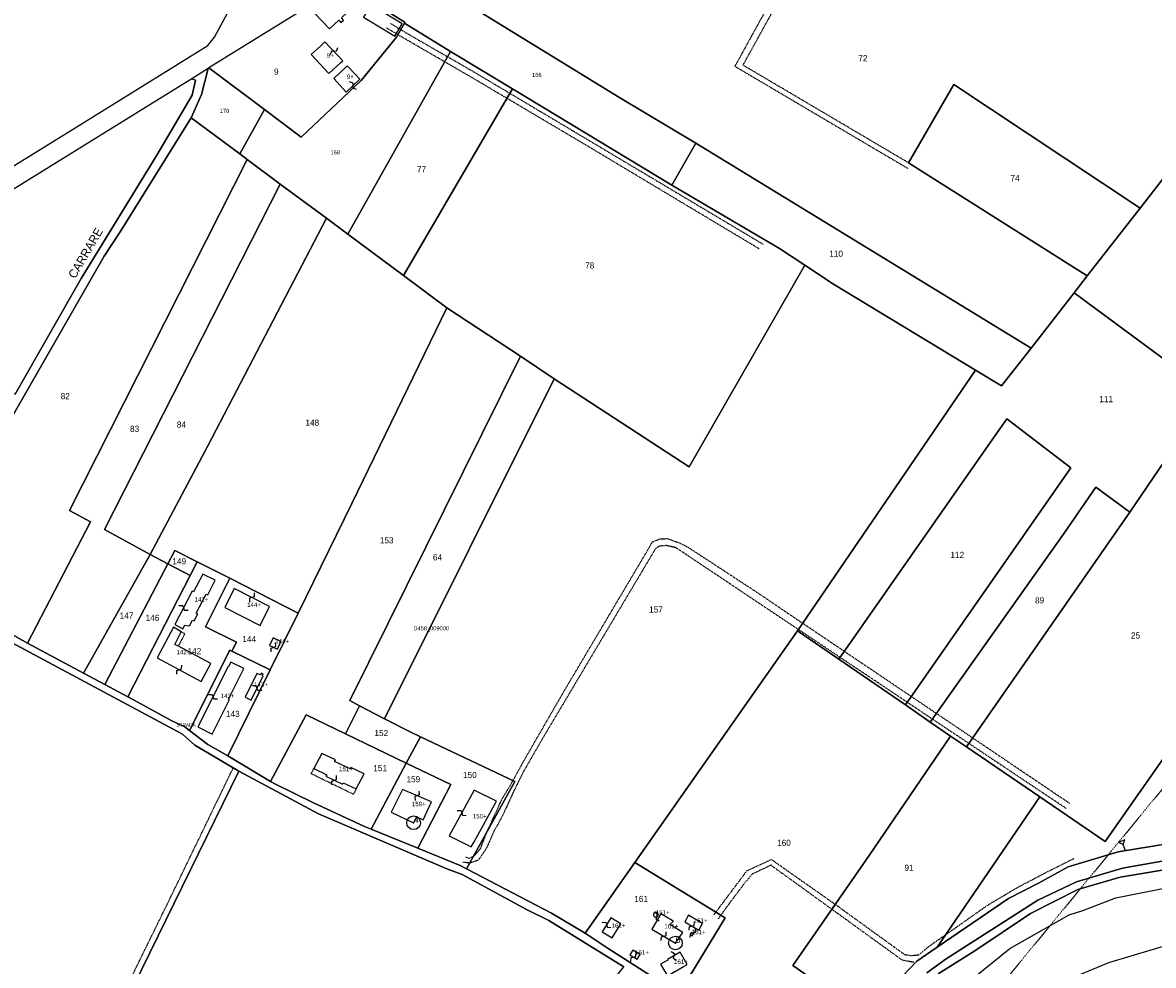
# Model space of a CAD drawing. Header units: metres. Extents: x 14523 to 16420, y -24225 to -22955.
# Tile 7 of 9: x 15344 to 16005, y -23793 to -23241. Entities that reach past the tile are written whole.
import ezdxf

# ---------------------------------------------------------------- set-up
doc = ezdxf.new("R2010")
doc.units = ezdxf.units.M
for name, pattern in [('CONTINUA', [0]), ('TRATTEGGIATA2', [0.3, 0.15, -0.15]), ('TRATTEGGIATA5', [0.3, 0.15, -0.15]), ('TRATTO-PUNTO', [0.4, 0.15, -0.125, 0, -0.125])]:
    doc.linetypes.add(name, pattern=pattern)
for name, color, linetype in [('CONFINE', 3, 'CONTINUA'), ('FABBRICATI', 1, 'CONTINUA'), ('FIDUCIALI', 5, 'CONTINUA'), ('LINEEVARIE', 6, 'CONTINUA'), ('PARTICELLE', 7, 'CONTINUA'), ('SIMBOLI', 6, 'CONTINUA'), ('STRADE', 8, 'CONTINUA'), ('TESTI', 3, 'CONTINUA')]:
    doc.layers.add(name, color=color, linetype=linetype)

# ---------------------------------------------------------------- blocks, each defined once
blk = doc.blocks.new('20', base_point=(5, 5))
at = {"layer": 'SIMBOLI'}
blk.add_circle((5, 5), 4, dxfattribs=at)
blk.add_point((5, 5), dxfattribs=at)
blk = doc.blocks.new('9', base_point=(5, 5))
at = {"layer": 'SIMBOLI'}
for p, q in [((2, 5), (4, 6)), ((4, 6), (6, 4)), ((6, 4), (8, 5))]:
    blk.add_line(p, q, dxfattribs=at)
blk = doc.blocks.new('2', base_point=(2, 5))
at = {"layer": 'SIMBOLI'}
for p, q in [((6, 5), (8, 7)), ((8, 3), (8, 7)), ((2, 5), (6, 5)), ((6, 5), (8, 3))]:
    blk.add_line(p, q, dxfattribs=at)

msp = doc.modelspace()

# ---------------------------------------------------------------- linework, layer by layer
at = {"layer": 'CONFINE'}
for points in [[(16018.267, -23176.515), (15963.831, -23143.928), (15950.616, -23137.476), (15939.498, -23135.208), (15873.54, -23133.587), (15870.681, -23133.517), (15804.082, -23127.17), (15783.954, -23125.879), (15780.417, -23125.652), (15765.333, -23122.705), (15740.642, -23117.88), (15733.686, -23115.142), (15711.357, -23107.814), (15558.639, -23202.232), (15532.376, -23218.706), (15531.22, -23219.431), (15504.15, -23236.411), (15453.264, -23267.834), (15452.848, -23268.091), (15443.329, -23274.128), (15238.001, -23401.211)], [(15879.114, -23817.161), (15921.457, -23782.841), (15956.29, -23763.009), (15964.133, -23760.502), (15983.445, -23753.198), (16017.712, -23746.326)]]:
    msp.add_lwpolyline(points, dxfattribs=at)
at = {"layer": 'FABBRICATI'}
for points in [[(15529.439, -23240.113), (15530.548, -23241.305), (15532.101, -23239.862), (15531.042, -23238.724), (15530.814, -23238.478), (15534.322, -23235.217), (15526.103, -23226.416), (15525.381, -23225.643), (15514.818, -23235.538), (15515.268, -23236.014), (15523.782, -23245.016), (15529.262, -23239.922), (15529.439, -23240.113)], [(15556.007, -23245.61), (15562.055, -23249.3), (15566.368, -23242.06), (15561.857, -23239.318), (15548.05, -23230.924), (15543.724, -23238.117), (15556.007, -23245.61)], [(15518.7, -23254.808), (15513.094, -23260.014), (15523.467, -23271.104), (15530.291, -23264.8), (15531.536, -23263.651), (15521.201, -23252.485), (15521.141, -23252.54), (15519.904, -23253.689), (15518.7, -23254.808)], [(15533.322, -23267.413), (15526.279, -23274.096), (15533.644, -23281.973), (15541.62, -23274.429), (15535.4, -23267.774), (15534.244, -23266.537), (15533.322, -23267.413)], [(15439.362, -23593.651), (15442.055, -23594.076), (15443.781, -23590.795), (15444.666, -23591.261), (15446.865, -23587.084), (15445.98, -23586.618), (15451.843, -23575.477), (15452.777, -23575.918), (15457.08, -23567.296), (15449.719, -23563.921), (15444.354, -23574.158), (15443.606, -23573.845), (15433.344, -23593.376), (15438.163, -23595.921), (15439.362, -23593.651)], [(15483.238, -23593.809), (15488.766, -23582.703), (15468.109, -23572.32), (15462.582, -23583.427), (15483.238, -23593.809)], [(15437.155, -23597.647), (15432.583, -23594.91), (15423.198, -23612.854), (15448.878, -23626.584), (15454.422, -23616.063), (15435.559, -23605.979), (15433.468, -23604.974), (15437.155, -23597.647)], [(15490.862, -23601.1), (15488.783, -23605.6), (15493.367, -23607.719), (15495.447, -23603.217), (15490.862, -23601.1)], [(15473.727, -23618.963), (15466.171, -23615.253), (15464.729, -23617.914), (15464.594, -23617.847), (15446.904, -23653.232), (15455.252, -23657.406), (15465.348, -23637.204), (15464.707, -23636.884), (15473.727, -23618.963)], [(15481.423, -23621.947), (15474.466, -23635.856), (15477.982, -23637.613), (15485.019, -23623.387), (15484.635, -23623.234), (15485.044, -23622.212), (15484.016, -23621.767), (15483.596, -23622.817), (15481.423, -23621.947)], [(15519.445, -23668.678), (15514.737, -23677.504), (15522.25, -23681.155), (15521.779, -23682.036), (15531.434, -23686.727), (15531.905, -23685.846), (15539.434, -23689.504), (15544.167, -23680.725), (15536.343, -23676.911), (15535.871, -23677.791), (15526.793, -23673.368), (15527.265, -23672.487), (15519.445, -23668.678)], [(15574.895, -23705.871), (15578.628, -23707.555), (15579.733, -23704.919), (15583.478, -23697.041), (15566.49, -23689.885), (15559.927, -23703.089), (15572.986, -23709.289), (15574.895, -23705.871)], [(15593.799, -23716.913), (15606.651, -23723.339), (15608.353, -23720.402), (15621.417, -23696.595), (15608.494, -23690.133), (15593.799, -23716.913)], [(15714.684, -23764.378), (15714.899, -23764.342), (15715.105, -23764.273), (15715.299, -23764.173), (15715.474, -23764.045), (15715.626, -23763.89), (15715.753, -23763.713), (15715.85, -23763.519), (15715.915, -23763.312), (15715.948, -23763.097), (15715.947, -23762.879), (15715.912, -23762.664), (15715.843, -23762.459), (15715.743, -23762.266), (15715.613, -23762.091), (15715.459, -23761.938), (15715.282, -23761.812), (15715.088, -23761.714), (15714.881, -23761.648), (15714.666, -23761.616), (15714.448, -23761.616), (15714.234, -23761.653), (15714.027, -23761.721), (15713.834, -23761.821), (15713.659, -23761.95), (15713.507, -23762.104), (15713.38, -23762.281), (15713.283, -23762.476), (15713.218, -23762.683), (15713.185, -23762.898), (15713.186, -23763.116), (15713.221, -23763.33), (15713.29, -23763.536), (15713.39, -23763.729), (15713.52, -23763.904), (15713.674, -23764.056), (15713.851, -23764.183), (15714.045, -23764.281), (15714.252, -23764.347), (15714.467, -23764.379), (15714.684, -23764.378)], [(15689.115, -23776.62), (15694.18, -23768.272), (15688.346, -23764.781), (15683.247, -23773.118), (15689.115, -23776.62)], [(15722.804, -23768.81), (15724.832, -23766.862), (15724.101, -23766.435), (15717.545, -23762.608), (15712.342, -23771.554), (15726.068, -23779.578), (15730.451, -23773.518), (15722.804, -23768.81)], [(15733.703, -23763.292), (15731.483, -23767.111), (15739.703, -23772.081), (15741.955, -23768.254), (15735.257, -23764.226), (15733.703, -23763.292)], [(15735.869, -23775.476), (15736.618, -23774.234), (15735.353, -23773.47), (15734.605, -23774.713), (15735.869, -23775.476)], [(15703.714, -23789.037), (15705.386, -23786.28), (15701.185, -23783.745), (15699.489, -23786.506), (15703.714, -23789.037)], [(15718.665, -23794.232), (15721.329, -23798.76), (15724.772, -23796.745), (15725.479, -23796.331), (15725.586, -23796.517), (15730.719, -23793.418), (15732.961, -23792.066), (15731.25, -23789.071), (15728.849, -23784.868), (15721.447, -23789.319), (15721.565, -23789.521), (15717.346, -23791.99), (15718.665, -23794.232)]]:
    msp.add_lwpolyline(points, close=True, dxfattribs=at)
at = {"layer": 'LINEEVARIE', "linetype": 'TRATTEGGIATA2'}
for points in [[(15808.889, -23179.511), (15760.787, -23266.841), (15862.156, -23326.696)], [(15862.257, -23323.292), (15765.556, -23266.209), (15813.094, -23180.174)], [(15775.007, -23373.636), (15673.419, -23312.768), (15610.318, -23275.387), (15557.071, -23244.465)], [(15559.544, -23241.805), (15570.456, -23248.366), (15605.742, -23268.651), (15646.528, -23292.914), (15777.253, -23370.859)], [(15603.266, -23729.182), (15605.331, -23730.075), (15608.41, -23728.606), (15612.108, -23724.334), (15616.024, -23714.269), (15621.194, -23703.118), (15624.489, -23695.703), (15629.351, -23687.756), (15638.458, -23671.263), (15661.449, -23631.5), (15710.832, -23548.162), (15712.463, -23545.09), (15716.961, -23543.295), (15721.381, -23543.075), (15728.283, -23545.56), (15733.2, -23547.973), (15771.25, -23572.837), (15956.528, -23697.893)], [(15954.387, -23700.872), (15726.394, -23548.433), (15720.833, -23547.146), (15716.77, -23547.462), (15714.402, -23548.921), (15648.156, -23660.297), (15637.158, -23679.46), (15631.631, -23690.566), (15625.381, -23704.273), (15621.622, -23711.288), (15620.184, -23713.697), (15615.662, -23723.975), (15610.838, -23731.159), (15606.134, -23732.755), (15601.401, -23732.401)], [(15368.137, -23881.088), (15431.174, -23752.442), (15467.603, -23677.12)], [(15748.595, -23762.982), (15767.934, -23737.241), (15782.174, -23730.726), (15819.122, -23756.724), (15859.937, -23786.269), (15863.862, -23786.92), (15868.178, -23786.499), (15875.512, -23780.597), (15889.952, -23770.574), (15908.314, -23757.596), (15926.405, -23746.857), (15941.942, -23738.697), (15959.199, -23730.002)], [(15865.345, -23790.859), (15858.718, -23789.691), (15781.868, -23734.082), (15770.763, -23739.382), (15766.667, -23744.269), (15757.247, -23756.806), (15751.055, -23765.418)]]:
    msp.add_lwpolyline(points, dxfattribs=at)
at = {"layer": 'LINEEVARIE'}
for points in [[(15073.807, -23456.57), (15102.355, -23471.675), (15152.322, -23440.591), (15271.353, -23366.906), (15373.563, -23303.839), (15452.696, -23254.685), (15456.689, -23249.749), (15471.969, -23221.226), (15470.848, -23217.637), (15465.681, -23215.532)], [(15954.983, -23801.07), (15979.389, -23790.996), (16031.572, -23775.318)]]:
    msp.add_lwpolyline(points, dxfattribs=at)
at = {"layer": 'LINEEVARIE', "linetype": 'TRATTO-PUNTO'}
msp.add_lwpolyline([(16305.951, -23349.592), (16283.503, -23365.698), (16253.711, -23393.726), (15811.411, -23932.052)], dxfattribs=at)
at = {"layer": 'LINEEVARIE', "linetype": 'TRATTEGGIATA5'}
for points in [[(15435.559, -23605.979), (15439.317, -23598.789), (15437.155, -23597.647)], [(15539.434, -23689.504), (15537.785, -23692.594), (15513.11, -23680.606), (15514.737, -23677.504)]]:
    msp.add_lwpolyline(points, dxfattribs=at)
at = {"layer": 'PARTICELLE'}
for points in [[(16018.267, -23176.515), (15963.831, -23143.928), (15950.616, -23137.476), (15939.498, -23135.208), (15873.54, -23133.587), (15838.871, -23196.555), (15750.657, -23157.22), (15765.333, -23122.705), (15740.642, -23117.88), (15733.686, -23115.142), (15711.357, -23107.814), (15558.639, -23202.232), (15693.03, -23284.84), (15737.969, -23311.844), (15933.897, -23431.662), (15959.091, -23399.367), (15966.789, -23389.471), (15862.257, -23323.292), (15888.817, -23277.43), (15997.676, -23349.761), (16018.569, -23322.885)], [(16119.03, -23517.731), (15977.252, -23720.127), (15938.998, -23694.051), (15879.136, -23781.979), (15920.76, -23753.495), (15938.32, -23744.644), (15955.716, -23735.033), (15984.921, -23726.308), (16034.978, -23718.026)], [(16034.978, -23718.026), (15984.921, -23726.308), (15955.716, -23735.033), (15938.32, -23744.644), (15920.76, -23753.495), (15879.136, -23781.979), (15867.165, -23790.171), (15836.835, -23822.022)], [(15873.015, -23797.09), (15884.227, -23788.742), (15937.809, -23754.555), (15960.577, -23743.796), (15987.403, -23735.818), (16043.691, -23725.969)], [(16043.691, -23725.969), (15987.403, -23735.818), (15960.577, -23743.796), (15937.809, -23754.555), (15884.227, -23788.742), (15873.015, -23797.09)], [(15879.634, -23797.7), (15901.038, -23784.168), (15933.604, -23762.289), (15961.254, -23748.255), (15986.058, -23741.019), (16044.433, -23731.341)], [(16044.433, -23731.341), (15986.058, -23741.019), (15961.254, -23748.255), (15933.604, -23762.289), (15901.038, -23784.168), (15879.634, -23797.7)], [(15879.114, -23817.161), (15921.457, -23782.841), (15956.29, -23763.009), (15964.133, -23760.502), (15983.445, -23753.198), (16017.712, -23746.326)]]:
    msp.add_lwpolyline(points, dxfattribs=at)
for points in [[(15693.03, -23284.84), (15558.639, -23202.232), (15532.376, -23218.706), (15567.981, -23241.305), (15567.751, -23241.691), (15594.576, -23258.135), (15630.891, -23280.015), (15723.959, -23336.334), (15737.969, -23311.844), (15693.03, -23284.84)], [(15567.751, -23241.691), (15567.981, -23241.305), (15532.376, -23218.706), (15531.22, -23219.431), (15504.15, -23236.411), (15453.264, -23267.834), (15485.899, -23292.227), (15507.318, -23308.237), (15542.31, -23275.158), (15562.914, -23249.811), (15567.751, -23241.691)], [(15534.592, -23365.069), (15594.576, -23258.135), (15567.751, -23241.691), (15562.914, -23249.811), (15542.31, -23275.158), (15507.318, -23308.237), (15485.899, -23292.227), (15471.346, -23318.09), (15475.635, -23321.33), (15495.006, -23335.838), (15522.139, -23355.773), (15534.592, -23365.069)], [(15567.084, -23389.241), (15630.891, -23280.015), (15594.576, -23258.135), (15534.592, -23365.069), (15567.084, -23389.241)], [(15471.346, -23318.09), (15485.899, -23292.227), (15453.264, -23267.834), (15452.848, -23268.091), (15448.961, -23283.438), (15442.911, -23296.939), (15471.346, -23318.09)], [(15238.001, -23401.211), (15340.052, -23458.547), (15378.741, -23390.965), (15422.854, -23318.932), (15443.576, -23283.724), (15445.53, -23275.06), (15443.329, -23274.128), (15238.001, -23401.211)], [(15997.676, -23349.761), (15888.817, -23277.43), (15862.257, -23323.292), (15966.789, -23389.471), (15997.676, -23349.761)], [(15635.475, -23436.461), (15655.095, -23449.62), (15734.069, -23501.082), (15801.686, -23383.238), (15786.801, -23373.507), (15723.959, -23336.334), (15630.891, -23280.015), (15567.084, -23389.241), (15592.49, -23408.066), (15635.475, -23436.461)], [(15347.3, -23604.169), (15384.041, -23533.296), (15371.942, -23526.675), (15475.635, -23321.33), (15471.346, -23318.09), (15442.911, -23296.939), (15401.565, -23363.647), (15392.12, -23377.962), (15328.607, -23488.484), (15312.226, -23518.192), (15288.981, -23571.469), (15347.3, -23604.169)], [(15801.686, -23383.238), (15818.535, -23394.252), (15901.407, -23444.638), (15916.695, -23453.699), (15933.897, -23431.662), (15737.969, -23311.844), (15723.959, -23336.334), (15786.801, -23373.507), (15801.686, -23383.238)], [(15380.084, -23621.84), (15419.055, -23552.417), (15392.293, -23537.69), (15495.006, -23335.838), (15475.635, -23321.33), (15371.942, -23526.675), (15384.041, -23533.296), (15347.3, -23604.169), (15380.084, -23621.84)], [(16184.007, -23446.925), (16018.569, -23322.885), (15997.676, -23349.761), (15966.789, -23389.471), (15959.091, -23399.367), (16038.889, -23458.283), (16067.675, -23479.073), (16119.03, -23517.731), (16122.983, -23512.104), (16133.441, -23517.836), (16144.257, -23527.016), (16145.082, -23527.765), (16170.116, -23497.653), (16170.268, -23495.114), (16122.079, -23455.539), (16140.267, -23431.035), (16179.28, -23459.348), (16184.007, -23446.925)], [(15495.006, -23335.838), (15392.293, -23537.69), (15419.055, -23552.417), (15452.772, -23488.872), (15522.139, -23355.773), (15495.006, -23335.838)], [(15536.968, -23522.529), (15592.49, -23408.066), (15567.084, -23389.241), (15534.592, -23365.069), (15522.139, -23355.773), (15452.772, -23488.872), (15419.055, -23552.417), (15429.406, -23557.825), (15433.503, -23549.989), (15446.58, -23556.643), (15465.527, -23566.286), (15505.427, -23586.59), (15536.968, -23522.529)], [(15797.412, -23596.993), (15901.407, -23444.638), (15818.535, -23394.252), (15801.686, -23383.238), (15734.069, -23501.082), (15655.095, -23449.62), (15556.022, -23648.398), (15571.372, -23656.239), (15577.083, -23659.033), (15632.106, -23685.125), (15603.842, -23736.19), (15653.657, -23762.096), (15673.207, -23773.885), (15702.27, -23732.494), (15797.412, -23596.993)], [(15797.412, -23596.993), (15821.552, -23613.583), (15919.68, -23472.953), (15957.23, -23501.736), (15860.468, -23640.363), (15875.039, -23650.429), (15953.33, -23539.836), (15971.889, -23512.939), (15991.682, -23527.594), (16038.889, -23458.283), (15959.091, -23399.367), (15933.897, -23431.662), (15916.695, -23453.699), (15901.407, -23444.638), (15797.412, -23596.993)], [(15535.706, -23637.738), (15635.475, -23436.461), (15592.49, -23408.066), (15536.968, -23522.529), (15505.427, -23586.59), (15489.071, -23619.812), (15464.34, -23670.042), (15489.416, -23685.076), (15510.276, -23646.208), (15533.145, -23657.262), (15541.347, -23640.902), (15535.706, -23637.738)], [(15541.347, -23640.902), (15556.022, -23648.398), (15655.095, -23449.62), (15635.475, -23436.461), (15535.706, -23637.738), (15541.347, -23640.902)], [(15938.998, -23694.051), (15977.252, -23720.127), (16119.03, -23517.731), (16067.675, -23479.073), (16038.889, -23458.283), (15991.682, -23527.594), (15896.21, -23664.884), (15938.998, -23694.051)], [(15860.468, -23640.363), (15957.23, -23501.736), (15919.68, -23472.953), (15821.552, -23613.583), (15860.468, -23640.363)], [(15991.682, -23527.594), (15971.889, -23512.939), (15953.33, -23539.836), (15875.039, -23650.429), (15886.839, -23658.581), (15896.21, -23664.884), (15991.682, -23527.594)], [(15429.406, -23557.825), (15442.454, -23564.642), (15446.58, -23556.643), (15433.503, -23549.989), (15429.406, -23557.825)], [(15429.406, -23557.825), (15419.055, -23552.417), (15380.084, -23621.84), (15392.49, -23628.42), (15429.406, -23557.825)], [(15441.998, -23655.22), (15465.488, -23608.233), (15466.834, -23608.894), (15469.447, -23603.666), (15451.43, -23594.61), (15465.527, -23566.286), (15446.58, -23556.643), (15442.454, -23564.642), (15405.891, -23635.527), (15409.201, -23637.283), (15431.656, -23649.587), (15439.337, -23653.177), (15441.998, -23655.22)], [(15405.891, -23635.527), (15442.454, -23564.642), (15429.406, -23557.825), (15392.49, -23628.42), (15405.891, -23635.527)], [(15489.071, -23619.812), (15505.427, -23586.59), (15465.527, -23566.286), (15451.43, -23594.61), (15469.447, -23603.666), (15466.834, -23608.894), (15489.071, -23619.812)], [(15380.998, -23887.647), (15371.703, -23881.542), (15470.894, -23679.054), (15445.04, -23663.857), (15437.825, -23657.466), (15286.05, -23576.085), (15277.172, -23587.445), (15197.185, -23735.04), (15296.394, -23789.901), (15258.639, -23868.845), (15258.511, -23873.824), (15259.245, -23875.286), (15362.596, -23921.601), (15380.998, -23887.647)], [(15839.237, -23728.483), (15886.839, -23658.581), (15875.039, -23650.429), (15860.468, -23640.363), (15821.552, -23613.583), (15797.412, -23596.993), (15702.27, -23732.494), (15755.054, -23764.773), (15728.222, -23809.095), (15758.577, -23828.093), (15806.043, -23856.978), (15806.69, -23856.105), (15813.028, -23848.186), (15819.288, -23838.492), (15829.238, -23830.721), (15836.835, -23822.022), (15794.598, -23792.651), (15839.237, -23728.483)], [(15452.762, -23663.485), (15455.78, -23665.194), (15464.34, -23670.042), (15489.071, -23619.812), (15466.834, -23608.894), (15465.488, -23608.233), (15441.998, -23655.22), (15452.762, -23663.485)], [(15568.647, -23674.421), (15577.083, -23659.033), (15571.372, -23656.239), (15556.022, -23648.398), (15541.347, -23640.902), (15533.145, -23657.262), (15568.647, -23674.421)], [(15510.276, -23646.208), (15489.416, -23685.076), (15492.212, -23686.753), (15514.135, -23697.49), (15544.24, -23711.353), (15548.113, -23712.941), (15568.647, -23674.421), (15533.145, -23657.262), (15510.276, -23646.208)], [(15603.842, -23736.19), (15632.106, -23685.125), (15577.083, -23659.033), (15568.647, -23674.421), (15594.809, -23686.975), (15575.406, -23724.136), (15600.279, -23734.337), (15603.842, -23736.19)], [(15879.136, -23781.979), (15938.998, -23694.051), (15896.21, -23664.884), (15886.839, -23658.581), (15839.237, -23728.483), (15794.598, -23792.651), (15836.835, -23822.022), (15867.165, -23790.171), (15879.136, -23781.979)], [(15575.406, -23724.136), (15594.809, -23686.975), (15568.647, -23674.421), (15548.113, -23712.941), (15575.406, -23724.136)], [(15695.922, -23793.49), (15652.045, -23766.437), (15639.085, -23760.033), (15601.354, -23739.481), (15592.458, -23736.163), (15517.387, -23704.094), (15470.894, -23679.054), (15371.703, -23881.542), (15380.998, -23887.647), (15638.762, -24033.008), (15660.289, -23989.326), (15488.473, -23897.28), (15489.622, -23895.891), (15524.501, -23828.52), (15595.888, -23872.53), (15690.661, -23929.896), (15668.052, -23974.135), (15761.019, -24036.244), (15770.4, -23971.493), (15695.76, -23920.778), (15721.375, -23870.781), (15669.419, -23827.166), (15695.922, -23793.49)], [(15686.763, -23782.716), (15714.203, -23800.321), (15728.222, -23809.095), (15755.054, -23764.773), (15702.27, -23732.494), (15673.207, -23773.885), (15686.763, -23782.716)]]:
    msp.add_lwpolyline(points, close=True, dxfattribs=at)
at = {"layer": 'STRADE'}
for points in [[(15328.607, -23488.484), (15392.12, -23377.962), (15401.565, -23363.647), (15442.911, -23296.939), (15448.961, -23283.438), (15452.848, -23268.091), (15443.329, -23274.128), (15445.53, -23275.06), (15443.576, -23283.724), (15422.854, -23318.932), (15378.741, -23390.965), (15340.052, -23458.547)], [(15286.05, -23576.085), (15437.825, -23657.466), (15445.04, -23663.857), (15470.894, -23679.054), (15517.387, -23704.094), (15592.458, -23736.163), (15601.354, -23739.481), (15639.085, -23760.033), (15652.045, -23766.437), (15695.922, -23793.49)], [(15714.203, -23800.321), (15686.763, -23782.716), (15673.207, -23773.885), (15653.657, -23762.096), (15603.842, -23736.19), (15600.279, -23734.337), (15575.406, -23724.136), (15548.113, -23712.941), (15544.24, -23711.353), (15514.135, -23697.49), (15492.212, -23686.753), (15489.416, -23685.076), (15464.34, -23670.042), (15455.78, -23665.194), (15452.762, -23663.485), (15441.998, -23655.22), (15439.337, -23653.177), (15431.656, -23649.587), (15409.201, -23637.283), (15405.891, -23635.527), (15392.49, -23628.42), (15380.084, -23621.84), (15347.3, -23604.169), (15288.981, -23571.469)]]:
    msp.add_lwpolyline(points, dxfattribs=at)

# ---------------------------------------------------------------- block references
at = {"layer": 'FIDUCIALI'}
for p in [(15572.986, -23709.289), (15726.068, -23779.578)]:
    msp.add_blockref('20', p, dxfattribs=at)
at = {"layer": 'SIMBOLI'}
for name, p, rotation in [('9', (15526.368, -23258.068), 222.782), ('9', (15537.632, -23278.201), 133.394), ('9', (15478.438, -23577.512), 243.353), ('9', (15438.475, -23583.611), 332.283), ('9', (15491.075, -23606.66), 65.207), ('9', (15436.038, -23619.719), 61.884), ('9', (15481.501, -23630.5), 153.679), ('9', (15455.749, -23635.54), 333.486), ('9', (15526.606, -23684.382), 64.119), ('9', (15574.984, -23693.463), 247.192), ('9', (15574.984, -23693.463), 247.192), ('9', (15601.147, -23703.523), 331.251), ('2', (15989.112, -23725.615), 110.99), ('9', (15715.202, -23764.223), 117.293), ('9', (15685.797, -23768.949), 328.558), ('9', (15735.593, -23769.596), 58.847), ('9', (15719.205, -23775.566), 59.707), ('9', (15735.986, -23773.852), 238.884), ('9', (15701.601, -23787.771), 59.076), ('9', (15725.148, -23787.093), 301.054)]:
    msp.add_blockref(name, p, dxfattribs=dict(at, rotation=rotation))

# ---------------------------------------------------------------- texts
at = {"layer": 'CONFINE', "color": 7}
msp.add_text('D458_009000', height=2.4, dxfattribs=at).set_placement((15572.868, -23596.719))
at = {"layer": 'FABBRICATI', "color": 7}
for s, p in [('9+', (15522.289, -23261.795)), ('9+', (15533.943, -23274.255)), ('142+', (15444.959, -23579.921)), ('144+', (15475.674, -23583.065)), ('144+', (15492.114, -23604.409)), ('142+', (15434.389, -23610.747)), ('143+', (15479.726, -23629.69)), ('143+', (15460.17, -23636.329)), ('151+', (15529.409, -23679.091)), ('159+', (15571.968, -23699.587)), ('150+', (15607.618, -23706.736)), ('161+', (15714.567, -23762.998)), ('161+', (15688.716, -23770.701)), ('161+', (15719.561, -23771.093)), ('161+', (15736.723, -23767.687)), ('161+', (15735.612, -23774.473)), ('161+', (15702.439, -23786.391)), ('161+', (15725.232, -23791.814))]:
    msp.add_text(s, height=2.6, dxfattribs=at).set_placement(p)
at = {"layer": 'FIDUCIALI'}
for s, p in [('4', (15572.986, -23709.289)), ('6', (15726.068, -23779.578))]:
    msp.add_text(s, height=4, dxfattribs=at).set_placement(p)
at = {"layer": 'PARTICELLE', "color": 7}
for s, height, p in [('72', 3.6, (15832.957, -23263.933)), ('9', 3.6, (15491.416, -23271.793)), ('166', 2.4, (15642.252, -23273.088)), ('170', 2.4, (15459.696, -23294.127)), ('168', 2.4, (15524.432, -23318.403)), ('77', 3.6, (15574.975, -23328.849)), ('74', 3.6, (15921.856, -23334.114)), ('110', 3.6, (15815.955, -23378.293)), ('78', 3.6, (15673.29, -23385.094)), ('82', 3.6, (15366.739, -23461.542)), ('111', 3.6, (15973.835, -23463.289)), ('83', 3.6, (15407.245, -23480.68)), ('84', 3.6, (15434.612, -23478.179)), ('148', 3.6, (15509.741, -23477.115)), ('153', 3.6, (15553.243, -23545.891)), ('149', 3.6, (15431.989, -23558.117)), ('64', 3.6, (15584.297, -23555.835)), ('112', 3.6, (15886.793, -23554.413)), ('157', 3.6, (15710.648, -23586.349)), ('89', 3.6, (15936.258, -23580.982)), ('147', 3.6, (15401.187, -23589.87)), ('146', 3.6, (15416.398, -23591.201)), ('144', 3.6, (15472.894, -23603.639)), ('25', 3.6, (15992.342, -23601.508)), ('142', 3.6, (15440.858, -23610.733)), ('143', 3.6, (15463.313, -23647.389)), ('152', 3.6, (15550.099, -23658.59)), ('151', 3.6, (15549.43, -23679.105)), ('159', 3.6, (15568.829, -23685.62)), ('150', 3.6, (15601.879, -23683.103)), ('160', 3.6, (15785.48, -23722.783)), ('91', 3.6, (15859.911, -23737.36)), ('161', 3.6, (15702.012, -23755.598))]:
    msp.add_text(s, height=height, dxfattribs=at).set_placement(p)
at = {"layer": 'STRADE', "color": 7}
msp.add_text('STRADA', height=2, dxfattribs=at).set_placement((15434.4, -23653.087))
at = {"layer": 'TESTI', "color": 3}
msp.add_text('CARRARE', height=5, rotation=59.649, dxfattribs=at).set_placement((15375.108, -23391.468))

doc.saveas('drawing.dxf')
